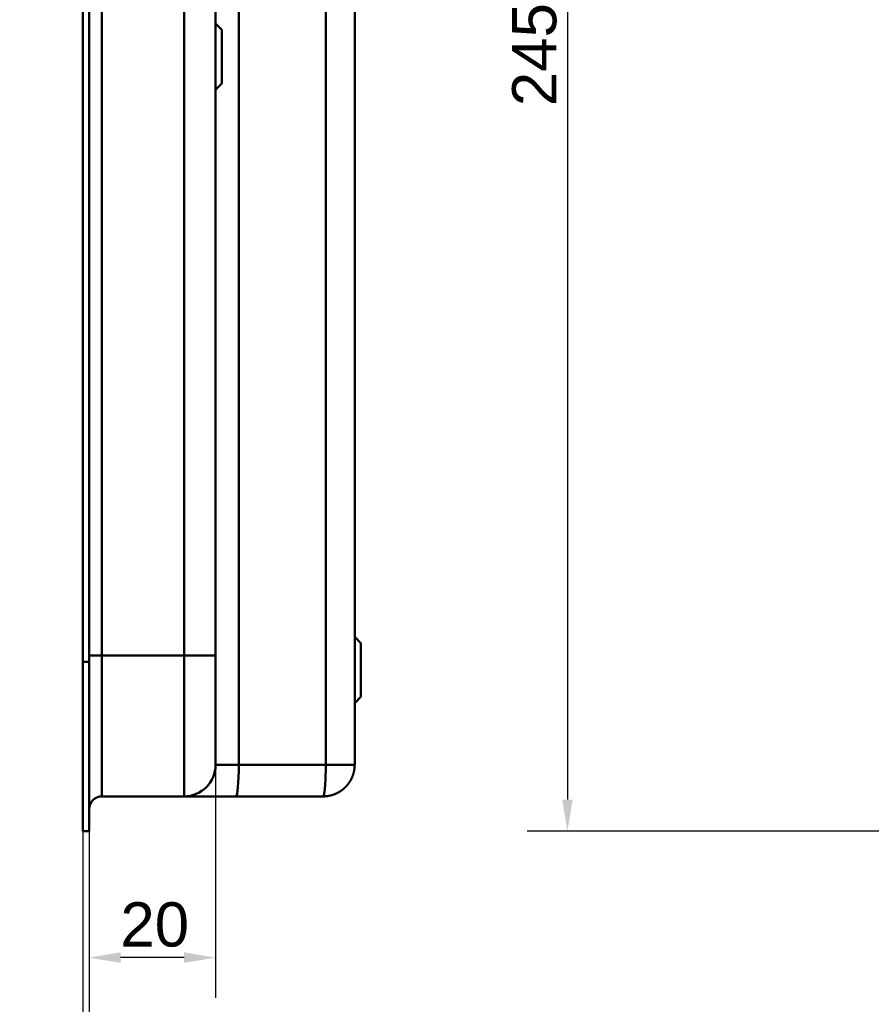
# Model space of a CAD drawing. Header units: millimetres. Extents: x 20 to 833, y 20 to 574.
# Tile 13 of 20: x 395 to 530, y 242 to 398. Entities that reach past the tile are written whole.
import ezdxf

# ---------------------------------------------------------------- set-up
doc = ezdxf.new("R2010")
doc.units = ezdxf.units.MM
doc.header["$LTSCALE"] = 2
for name, color, linetype, lineweight in [('Bemaßungen(DIN)', 7, 'Continuous', 25), ('Sichtbare Kanten(DIN)', 7, 'Continuous', 50), ('Sichtbare tangentiale Kanten(DIN)', 7, 'Continuous', 50)]:
    doc.layers.add(name, color=color, linetype=linetype, lineweight=lineweight)
doc.styles.add('STANDARD-DIN~0', font='arial.ttf')
doc.dimstyles.new('CAD-LAN', dxfattribs={"dimscale": 2, "dimtxt": 3.5, "dimasz": 2.5, "dimexe": 3.175, "dimexo": 0, "dimgap": 0.8, "dimtad": 1, "dimrnd": 1e-08, "dimtxsty": 'STANDARD-DIN~0', "dimcen": 0.09, "dimdle": 10, "dimclrd": 250, "dimclre": 250, "dimclrt": 250, "dimadec": 0, "dimazin": 2, "dimtfac": 1, "dimtmove": 0, "dimatfit": 3, "dimfxl": 1, "dimtolj": 1, "dimtzin": 0, "dimlwd": 25, "dimlwe": 25, "dimarcsym": 0})

# ---------------------------------------------------------------- blocks, each defined once
blk = doc.blocks.new('*D18')
at = {"layer": 'Bemaßungen(DIN)', "color": 250, "linetype": 'Continuous', "lineweight": 25, "true_color": 0x3f3f3f, "transparency": 16777216}
for p, q in [((426.45, 280.09), (426.45, 243.24)), ((406.42, 269.59), (406.42, 243.24)), ((421.45, 249.59), (411.42, 249.59))]:
    blk.add_line(p, q, dxfattribs=at)
at = {"layer": 'Bemaßungen(DIN)', "color": 250, "linetype": 'Continuous', "true_color": 0x3f3f3f, "transparency": 16777216}
for points in [[(411.42, 250.43), (411.42, 248.76), (406.42, 249.59)], [(421.45, 250.43), (421.45, 248.76), (426.45, 249.59)]]:
    blk.add_solid(points, dxfattribs=at)
at = {"layer": 'Defpoints', "color": 0, "linetype": 'Continuous', "transparency": 16777216}
for p in [(426.45, 280.09), (406.42, 269.59), (406.42, 249.59)]:
    blk.add_point(p, dxfattribs=at)
at = {"layer": 'Bemaßungen(DIN)', "color": 250, "linetype": 'Continuous', "lineweight": 25, "true_color": 0x3f3f3f, "transparency": 16777216, "insert": (411.38, 258.34), "char_height": 7, "attachment_point": 1, "style": 'STANDARD-DIN~0'}
blk.add_mtext('\\A1;20', dxfattribs=at)
blk = doc.blocks.new('*D19')
at = {"layer": 'Bemaßungen(DIN)', "color": 250, "linetype": 'Continuous', "lineweight": 25, "true_color": 0x3f3f3f, "transparency": 16777216}
for p, q in [((405.45, 269.59), (405.45, 218.24)), ((406.42, 269.59), (406.42, 218.24)), ((400.45, 224.59), (395.45, 224.59)), ((405.45, 224.59), (406.42, 224.59)), ((411.42, 224.59), (416.42, 224.59))]:
    blk.add_line(p, q, dxfattribs=at)
at = {"layer": 'Bemaßungen(DIN)', "color": 250, "linetype": 'Continuous', "true_color": 0x3f3f3f, "transparency": 16777216}
for points in [[(400.45, 225.43), (400.45, 223.76), (405.45, 224.59)], [(411.42, 225.43), (411.42, 223.76), (406.42, 224.59)]]:
    blk.add_solid(points, dxfattribs=at)
at = {"layer": 'Defpoints', "color": 0, "linetype": 'Continuous', "transparency": 16777216}
for p in [(405.45, 269.59), (406.42, 269.59), (406.42, 224.59)]:
    blk.add_point(p, dxfattribs=at)
at = {"layer": 'Bemaßungen(DIN)', "color": 250, "linetype": 'Continuous', "lineweight": 25, "true_color": 0x3f3f3f, "transparency": 16777216, "insert": (404.65, 233.22), "char_height": 7, "attachment_point": 1, "style": 'STANDARD-DIN~0'}
blk.add_mtext('\\A1;1', dxfattribs=at)
blk = doc.blocks.new('*D22')
at = {"layer": 'Bemaßungen(DIN)', "color": 250, "linetype": 'Continuous', "lineweight": 25, "true_color": 0x3f3f3f, "transparency": 16777216}
for p, q in [((561.55, 514.59), (475.76, 514.59)), ((482.11, 509.59), (482.11, 274.59)), ((562.11, 269.59), (475.76, 269.59))]:
    blk.add_line(p, q, dxfattribs=at)
at = {"layer": 'Bemaßungen(DIN)', "color": 250, "linetype": 'Continuous', "true_color": 0x3f3f3f, "transparency": 16777216}
for points in [[(481.28, 509.59), (482.94, 509.59), (482.11, 514.59)], [(481.28, 274.59), (482.94, 274.59), (482.11, 269.59)]]:
    blk.add_solid(points, dxfattribs=at)
at = {"layer": 'Defpoints', "color": 0, "linetype": 'Continuous', "transparency": 16777216}
for p in [(561.55, 514.59), (482.11, 269.59), (562.11, 269.59)]:
    blk.add_point(p, dxfattribs=at)
at = {"layer": 'Bemaßungen(DIN)', "color": 250, "linetype": 'Continuous', "lineweight": 25, "true_color": 0x3f3f3f, "transparency": 16777216, "insert": (473.36, 384.28), "char_height": 7, "attachment_point": 1, "rotation": 90, "style": 'STANDARD-DIN~0'}
blk.add_mtext('\\A1;245', dxfattribs=at)

msp = doc.modelspace()

# ---------------------------------------------------------------- linework, layer by layer
at = {"layer": 'Sichtbare Kanten(DIN)'}
for p, q in [((448.452, 280.095), (448.452, 504.095)), ((405.452, 296.379), (405.452, 487.811)), ((406.422, 487.811), (406.422, 296.379)), ((406.452, 487.811), (406.452, 296.379)), ((426.452, 297.379), (426.452, 486.811)), ((427.452, 396.345), (426.452, 397.345)), ((427.452, 396.345), (427.452, 387.845)), ((427.452, 387.845), (426.452, 386.845)), ((449.452, 299.345), (448.452, 300.345)), ((449.452, 299.345), (449.452, 290.845)), ((405.452, 269.595), (405.452, 296.379)), ((406.422, 296.379), (406.422, 269.595)), ((406.452, 296.379), (406.452, 270.595)), ((449.452, 290.845), (448.452, 289.845)), ((408.452, 275.095), (421.452, 275.095)), ((421.452, 275.095), (429.686, 275.095)), ((429.686, 275.095), (443.452, 275.095)), ((405.452, 269.595), (405.452, 269.595)), ((405.452, 269.595), (406.422, 269.595)), ((405.452, 269.595), (406.422, 269.595)), ((406.422, 270.595), (406.452, 270.595))]:
    msp.add_line(p, q, dxfattribs=at)
msp.add_open_spline([(426.452, 280.095), (426.452, 280.095), (426.452, 280.095), (426.452, 280.096), (426.452, 280.096), (426.452, 280.096), (426.452, 280.096), (426.452, 280.096), (426.452, 280.097), (426.452, 280.097), (426.452, 280.098), (426.452, 280.099), (426.452, 280.101), (426.452, 280.102), (426.452, 280.103), (426.452, 280.105), (426.452, 280.107), (426.452, 280.11), (426.452, 280.114), (426.452, 280.115), (426.452, 280.118), (426.452, 280.12), (426.452, 280.122), (426.452, 280.125), (426.452, 280.127), (426.452, 280.138), (426.452, 280.152), (426.452, 280.17), (426.452, 280.171), (426.452, 280.171), (426.452, 280.172), (426.452, 280.21), (426.452, 280.264), (426.452, 280.343), (426.452, 280.344), (426.452, 280.345), (426.452, 280.347), (426.452, 280.427), (426.452, 280.531), (426.452, 280.665), (426.452, 280.666), (426.452, 280.668), (426.452, 280.669), (426.452, 280.805), (426.452, 280.973), (426.452, 281.174), (426.452, 281.175), (426.452, 281.176), (426.452, 281.177), (426.452, 281.38), (426.452, 281.618), (426.452, 281.891), (426.452, 282.162), (426.452, 282.471), (426.452, 282.813), (426.452, 283.153), (426.452, 283.53), (426.452, 283.937), (426.452, 284.343), (426.452, 284.783), (426.452, 285.249), (426.452, 285.712), (426.452, 286.207), (426.452, 286.721), (426.452, 287.234), (426.452, 287.773), (426.452, 288.325), (426.452, 288.877), (426.452, 289.45), (426.452, 290.03), (426.452, 290.035), (426.452, 290.039), (426.452, 290.043), (426.452, 290.622), (426.452, 291.214), (426.452, 291.808), (426.452, 291.816), (426.452, 291.825), (426.452, 291.834), (426.452, 292.431), (426.452, 293.033), (426.452, 293.659), (426.452, 293.666), (426.452, 293.673), (426.452, 293.681), (426.452, 293.992), (426.452, 294.294), (426.452, 294.602), (426.452, 294.92), (426.452, 295.236), (426.452, 295.551), (426.452, 296.162), (426.452, 296.771), (426.452, 297.379)], degree=3, knots=[3.8795396, 3.8795396, 3.8795396, 3.8795396, 3.9500796, 3.9500796, 3.9500796, 3.9729083, 3.9729083, 3.9729083, 3.9957369, 3.9957369, 3.9957369, 4.0413942, 4.0413942, 4.0413942, 4.0642228, 4.0642228, 4.0642228, 4.1103649, 4.1103649, 4.1103649, 4.1334359, 4.1334359, 4.1334359, 4.1565069, 4.1565069, 4.1565069, 4.2466916, 4.2466916, 4.2466916, 4.2487909, 4.2487909, 4.2487909, 4.4301197, 4.4301197, 4.4301197, 4.4328324, 4.4328324, 4.4328324, 4.6153934, 4.6153934, 4.6153934, 4.6170091, 4.6170091, 4.6170091, 4.8015249, 4.8015249, 4.8015249, 4.802599, 4.802599, 4.802599, 4.9886467, 4.9886467, 4.9886467, 5.1742372, 5.1742372, 5.1742372, 5.3593337, 5.3593337, 5.3593337, 5.5439566, 5.5439566, 5.5439566, 5.7276859, 5.7276859, 5.7276859, 5.9107052, 5.9107052, 5.9107052, 6.0936617, 6.0936617, 6.0936617, 6.0950038, 6.0950038, 6.0950038, 6.2776503, 6.2776503, 6.2776503, 6.2802935, 6.2802935, 6.2802935, 6.4638632, 6.4638632, 6.4638632, 6.4660269, 6.4660269, 6.4660269, 6.5574768, 6.5574768, 6.5574768, 6.6515247, 6.6515247, 6.6515247, 6.8339614, 6.8339614, 6.8339614, 6.8339614], dxfattribs=at)
for points, degree in [([(421.452, 275.095), (424.214, 275.095), (426.452, 277.334), (426.452, 280.095)], 3), ([(448.452, 280.095), (448.452, 279.991), (448.447, 279.786), (448.423, 279.481), (448.362, 279.083), (448.239, 278.603), (448.07, 278.143), (447.859, 277.705), (447.608, 277.293), (447.319, 276.907), (446.996, 276.551), (446.64, 276.228), (446.254, 275.94), (445.842, 275.688), (445.404, 275.477), (444.944, 275.309), (444.464, 275.185), (444.066, 275.124), (443.762, 275.1), (443.556, 275.095), (443.452, 275.095)], 5), ([(408.452, 275.095), (407.348, 275.095), (406.452, 274.2), (406.452, 273.096)], 3)]:
    msp.add_open_spline(points, degree=degree, dxfattribs=at)
at = {"layer": 'Sichtbare tangentiale Kanten(DIN)'}
for p, q in [((430.112, 280.095), (430.112, 504.095)), ((443.878, 504.095), (443.878, 280.095)), ((408.452, 486.811), (408.452, 297.379)), ((421.452, 297.379), (421.452, 486.811)), ((405.452, 296.379), (406.422, 296.379)), ((406.422, 296.379), (406.452, 296.379)), ((408.452, 297.379), (408.452, 275.095)), ((408.452, 297.379), (408.452, 297.379)), ((408.452, 297.379), (421.452, 297.379)), ((421.452, 275.095), (421.452, 297.379)), ((443.878, 280.095), (430.112, 280.095))]:
    msp.add_line(p, q, dxfattribs=at)
for points, degree in [([(408.452, 297.379), (407.348, 297.379), (406.452, 297.379), (406.452, 297.379)], 3), ([(421.452, 297.379), (424.214, 297.379), (426.452, 297.379), (426.452, 297.379)], 3), ([(430.112, 280.095), (428.042, 280.095), (426.452, 280.095), (426.452, 280.095)], 3), ([(429.686, 275.095), (429.921, 275.095), (430.112, 277.334), (430.112, 280.095)], 3), ([(443.452, 275.095), (443.461, 275.095), (443.478, 275.1), (443.504, 275.124), (443.538, 275.185), (443.579, 275.309), (443.618, 275.477), (443.656, 275.688), (443.691, 275.94), (443.724, 276.228), (443.754, 276.551), (443.781, 276.907), (443.806, 277.293), (443.827, 277.705), (443.845, 278.143), (443.86, 278.603), (443.87, 279.083), (443.875, 279.481), (443.877, 279.786), (443.878, 279.991), (443.878, 280.095)], 5), ([(443.878, 280.095), (443.975, 280.095), (444.167, 280.095), (444.452, 280.095), (444.822, 280.095), (445.266, 280.095), (445.689, 280.095), (446.091, 280.095), (446.469, 280.095), (446.82, 280.095), (447.143, 280.095), (447.435, 280.095), (447.695, 280.095), (447.921, 280.095), (448.111, 280.095), (448.262, 280.095), (448.372, 280.095), (448.427, 280.095), (448.447, 280.095), (448.452, 280.095), (448.452, 280.095)], 5)]:
    msp.add_open_spline(points, degree=degree, dxfattribs=at)

# ---------------------------------------------------------------- dimensions: what is measured, and where the dimension line sits
at = {"layer": 'Bemaßungen(DIN)', "color": 250, "linetype": 'Continuous', "lineweight": 25, "true_color": 0x3f3f3f}
for base, p1, p2, angle, override, picture, middle in [((482.111, 269.595), (561.551, 514.595), (562.111, 269.595), 90, {"dimgap": 0.8, "dimdec": 2, "dimtol": 0, "dimlim": 0, "dimtp": 0, "dimtm": 0, "dimtdec": 2, "dimtofl": 0, "dimatfit": 1}, '*D22', (482.111, 392.095)), ((406.422, 249.595), (426.452, 280.095), (406.422, 269.595), 180, {"dimgap": 0.8, "dimdec": 0, "dimtol": 0, "dimlim": 0, "dimtp": 0, "dimtm": 0, "dimtdec": 2, "dimtofl": 0, "dimatfit": 1}, '*D18', (416.437, 249.595)), ((406.422, 224.594), (405.452, 269.595), (406.422, 269.595), 180, {"dimgap": 0.8, "dimdec": 0, "dimtol": 0, "dimlim": 0, "dimtp": 0, "dimtm": 0, "dimtdec": 2, "dimtofl": 1, "dimatfit": 1}, '*D19', (405.937, 224.594))]:
    dim = msp.add_linear_dim(base=base, p1=p1, p2=p2, angle=angle, dimstyle='CAD-LAN', override=override, dxfattribs=at)
    dim.commit()
    dim.dimension.update_dxf_attribs({"geometry": picture, "text_midpoint": middle, "dimtype": 160})

doc.saveas('drawing.dxf')
